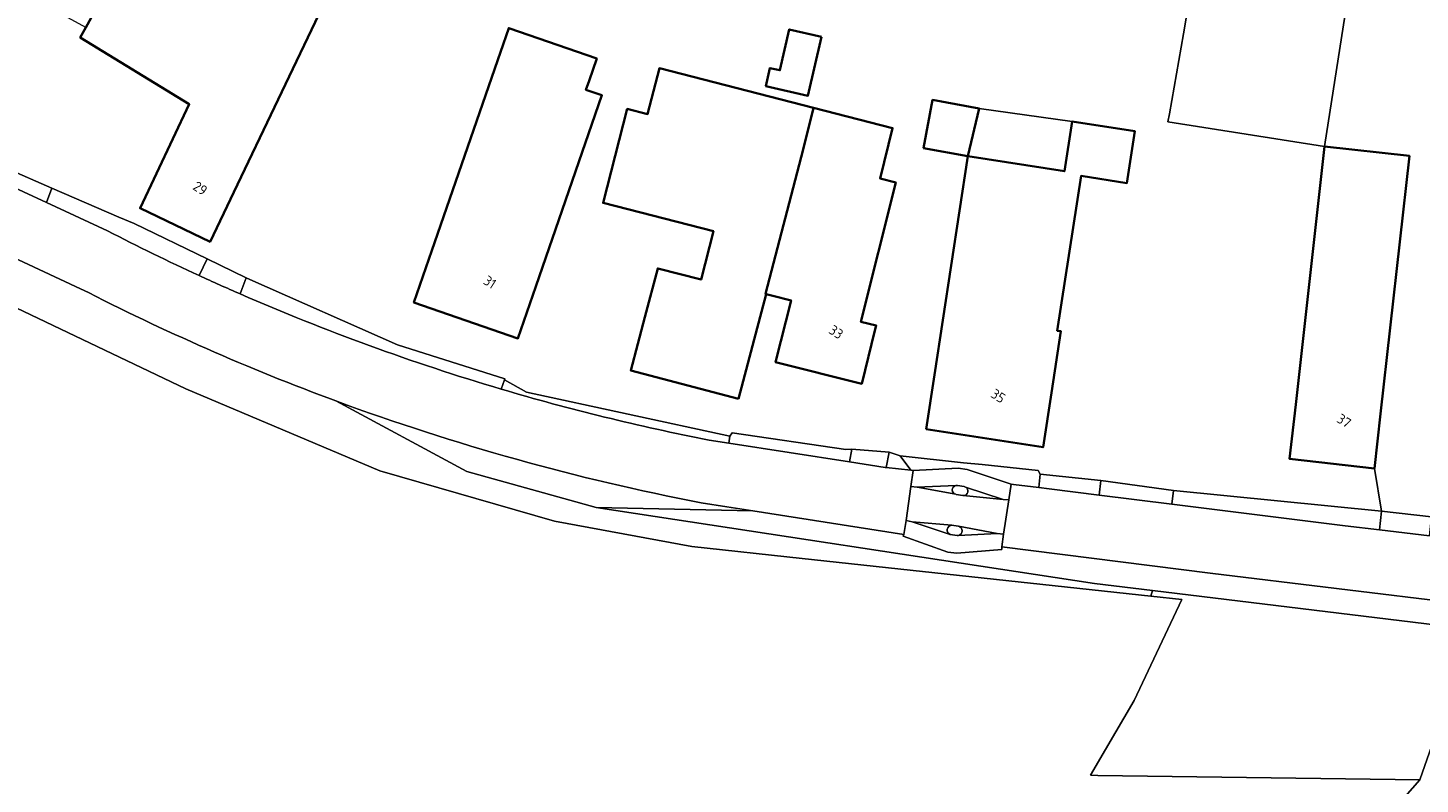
# Model space of a CAD drawing. Extents: x 184422 to 188298, y 343471 to 350189.
# Tile 168 of 256: x 186566 to 186693, y 346818 to 346887. Entities that reach past the tile are written whole.
import ezdxf
from ezdxf.enums import TextEntityAlignment as Align

# ---------------------------------------------------------------- set-up
doc = ezdxf.new("R2010")
doc.units = 0
for name, color, linetype, lineweight in [('B-WA-GR-GRAS-GV', 252, 'Continuous', 13), ('B-WA-OG-TERREIN_CULTUURSCHEIDING-GV', 252, 'Continuous', 18), ('B-WA-OG-TERREIN_ERF-GV', 252, 'Continuous', 18), ('B-WA-OG-WEG-GV', 252, 'Continuous', 18), ('B-WA-VH-VERHARDING_ASFALT-GV', 252, 'Continuous', 18), ('B-WA-VH-VERHARDING_HALFVERHARDING_GRIND-GV', 252, 'Continuous', 18), ('B-WA-VH-VERHARDING_OPEN-GV', 252, 'Continuous', 18), ('B-WA-VH-VERHARDING_STRAATBAKSTEEN-GV', 252, 'Continuous', 18), ('B-WE-OG-BEBOUWING-GV', 250, 'Continuous', 35), ('B-WE-OG-BEBOUWING-T18', 10, 'Continuous', 18)]:
    doc.layers.add(name, color=color, linetype=linetype, lineweight=lineweight)
doc.styles.add('NLCS-ISO-M500-T18', font='NLCS-ISO.ttf', dxfattribs={"height": 0.9})

msp = doc.modelspace()

# ---------------------------------------------------------------- linework, layer by layer
at = {"layer": 'B-WA-GR-GRAS-GV', "flags": 128}
for points in [[(186671.66, 346889.726), (186671.078, 346886.297), (186669.802, 346879.034), (186669.671, 346878.288), (186683.932, 346876.063), (186691.48, 346924.435)], [(186671.66, 346889.726), (186671.078, 346886.297), (186669.802, 346879.034), (186669.671, 346878.288), (186683.932, 346876.063), (186691.48, 346924.435)], [(186671.66, 346889.726), (186671.078, 346886.297), (186669.802, 346879.034), (186669.671, 346878.288), (186683.932, 346876.063), (186691.48, 346924.435)], [(186530.398, 346660.401), (186682.061, 346806.474), (186692.616, 346818.413), (186663.297, 346818.831), (186662.614, 346818.841), (186663.993, 346821.187), (186666.61, 346825.645), (186670.952, 346834.826), (186668.112, 346835.132), (186636.386, 346838.552), (186626.325, 346839.663), (186613.813, 346841.954), (186597.935, 346846.557), (186580.266, 346854.002), (186539.935, 346873.251), (186534.274, 346873.58), (186532.227, 346873.451), (186443.531, 346919.577)], [(186530.398, 346660.401), (186682.061, 346806.474), (186692.616, 346818.413), (186663.297, 346818.831), (186662.614, 346818.841), (186663.993, 346821.187), (186666.61, 346825.645), (186670.952, 346834.826), (186668.112, 346835.132), (186636.386, 346838.552), (186626.325, 346839.663), (186613.813, 346841.954), (186597.935, 346846.557), (186580.266, 346854.002), (186539.935, 346873.251), (186534.274, 346873.58), (186532.227, 346873.451), (186443.531, 346919.577)], [(186530.398, 346660.401), (186682.061, 346806.474), (186692.616, 346818.413), (186663.297, 346818.831), (186662.614, 346818.841), (186663.993, 346821.187), (186666.61, 346825.645), (186670.952, 346834.826), (186668.112, 346835.132), (186636.386, 346838.552), (186626.325, 346839.663), (186613.813, 346841.954), (186597.935, 346846.557), (186580.266, 346854.002), (186539.935, 346873.251), (186534.274, 346873.58), (186532.227, 346873.451), (186443.531, 346919.577)]]:
    msp.add_lwpolyline(points, dxfattribs=at)
at = {"layer": 'B-WA-OG-TERREIN_CULTUURSCHEIDING-GV', "flags": 128}
msp.add_lwpolyline([(186696.456, 346832.241), (186668.266, 346835.655), (186668.112, 346835.132), (186670.952, 346834.826), (186666.61, 346825.645), (186663.993, 346821.187), (186662.614, 346818.841), (186663.297, 346818.831), (186692.616, 346818.413), (186697.4, 346832.14), (186696.494, 346832.237)], close=True, dxfattribs=at)
msp.add_lwpolyline([(186696.456, 346832.241), (186668.266, 346835.655), (186668.112, 346835.132), (186670.952, 346834.826), (186666.61, 346825.645), (186663.993, 346821.187), (186662.614, 346818.841), (186663.297, 346818.831), (186692.616, 346818.413), (186697.4, 346832.14), (186696.494, 346832.237)], close=True, dxfattribs=at)
msp.add_lwpolyline([(186696.456, 346832.241), (186668.266, 346835.655), (186668.112, 346835.132), (186670.952, 346834.826), (186666.61, 346825.645), (186663.993, 346821.187), (186662.614, 346818.841), (186663.297, 346818.831), (186692.616, 346818.413), (186697.4, 346832.14), (186696.494, 346832.237)], close=True, dxfattribs=at)
at = {"layer": 'B-WA-OG-TERREIN_ERF-GV', "flags": 128}
for points in [[(186693.695, 346924.421), (186691.48, 346924.435), (186683.932, 346876.063), (186691.655, 346875.2), (186689.034, 346851.73), (186688.479, 346846.761), (186689.13, 346842.88), (186693.662, 346842.372)], [(186693.695, 346924.421), (186691.48, 346924.435), (186683.932, 346876.063), (186691.655, 346875.2), (186689.034, 346851.73), (186688.479, 346846.761), (186689.13, 346842.88), (186693.662, 346842.372)], [(186693.695, 346924.421), (186691.48, 346924.435), (186683.932, 346876.063), (186691.655, 346875.2), (186689.034, 346851.73), (186688.479, 346846.761), (186689.13, 346842.88), (186693.662, 346842.372)], [(186563.899, 346874.088), (186568.065, 346872.274), (186574.158, 346869.622), (186575.568, 346869.044), (186582.195, 346865.841), (186585.759, 346864.118), (186586.086, 346863.96), (186599.524, 346858.012), (186609.314, 346854.929), (186609.274, 346854.822), (186611.274, 346853.717), (186629.775, 346849.7), (186629.992, 346849.992), (186640.354, 346848.48), (186640.893, 346848.512), (186644.291, 346848.238), (186645.304, 346847.9), (186651.065, 346847.272), (186652.76, 346847.111), (186657.844, 346846.56), (186658.047, 346846.244), (186663.552, 346845.652), (186670.179, 346844.766), (186689.13, 346842.88), (186688.479, 346846.761), (186680.755, 346847.623), (186681.31, 346852.592), (186683.932, 346876.063), (186669.671, 346878.288), (186669.802, 346879.034), (186671.078, 346886.297), (186671.66, 346889.726)], [(186563.899, 346874.088), (186568.065, 346872.274), (186574.158, 346869.622), (186575.568, 346869.044), (186582.195, 346865.841), (186585.759, 346864.118), (186586.086, 346863.96), (186599.524, 346858.012), (186609.314, 346854.929), (186609.274, 346854.822), (186611.274, 346853.717), (186629.775, 346849.7), (186629.992, 346849.992), (186640.354, 346848.48), (186640.893, 346848.512), (186644.291, 346848.238), (186645.304, 346847.9), (186651.065, 346847.272), (186652.76, 346847.111), (186657.844, 346846.56), (186658.047, 346846.244), (186663.552, 346845.652), (186670.179, 346844.766), (186689.13, 346842.88), (186688.479, 346846.761), (186680.755, 346847.623), (186681.31, 346852.592), (186683.932, 346876.063), (186669.671, 346878.288), (186669.802, 346879.034), (186671.078, 346886.297), (186671.66, 346889.726)], [(186563.899, 346874.088), (186568.065, 346872.274), (186574.158, 346869.622), (186575.568, 346869.044), (186582.195, 346865.841), (186585.759, 346864.118), (186586.086, 346863.96), (186599.524, 346858.012), (186609.314, 346854.929), (186609.274, 346854.822), (186611.274, 346853.717), (186629.775, 346849.7), (186629.992, 346849.992), (186640.354, 346848.48), (186640.893, 346848.512), (186644.291, 346848.238), (186645.304, 346847.9), (186651.065, 346847.272), (186652.76, 346847.111), (186657.844, 346846.56), (186658.047, 346846.244), (186663.552, 346845.652), (186670.179, 346844.766), (186689.13, 346842.88), (186688.479, 346846.761), (186680.755, 346847.623), (186681.31, 346852.592), (186683.932, 346876.063), (186669.671, 346878.288), (186669.802, 346879.034), (186671.078, 346886.297), (186671.66, 346889.726)]]:
    msp.add_lwpolyline(points, dxfattribs=at)
for points in [[(186574.588, 346893.141), (186580.737, 346889.783), (186585.715, 346898.896), (186593.957, 346894.393), (186591.299, 346889.527), (186592.709, 346888.756), (186584.629, 346871.897), (186582.468, 346867.388), (186576.09, 346870.444), (186580.574, 346879.909), (186570.624, 346885.987), (186571.166, 346886.875), (186566.94, 346889.183), (186569.337, 346893.571), (186570.863, 346896.365), (186574.415, 346894.425), (186573.915, 346893.509)], [(186574.588, 346893.141), (186580.737, 346889.783), (186585.715, 346898.896), (186593.957, 346894.393), (186591.299, 346889.527), (186592.709, 346888.756), (186584.629, 346871.897), (186582.468, 346867.388), (186576.09, 346870.444), (186580.574, 346879.909), (186570.624, 346885.987), (186571.166, 346886.875), (186566.94, 346889.183), (186569.337, 346893.571), (186570.863, 346896.365), (186574.415, 346894.425), (186573.915, 346893.509)], [(186574.588, 346893.141), (186580.737, 346889.783), (186585.715, 346898.896), (186593.957, 346894.393), (186591.299, 346889.527), (186592.709, 346888.756), (186584.629, 346871.897), (186582.468, 346867.388), (186576.09, 346870.444), (186580.574, 346879.909), (186570.624, 346885.987), (186571.166, 346886.875), (186566.94, 346889.183), (186569.337, 346893.571), (186570.863, 346896.365), (186574.415, 346894.425), (186573.915, 346893.509)], [(186610.486, 346858.599), (186601.022, 346861.876), (186602.658, 346866.601), (186608.903, 346884.637), (186609.663, 346886.831), (186617.663, 346884.061), (186616.966, 346882.046), (186616.682, 346881.227), (186618.145, 346880.72), (186612.122, 346863.324)], [(186610.486, 346858.599), (186601.022, 346861.876), (186602.658, 346866.601), (186608.903, 346884.637), (186609.663, 346886.831), (186617.663, 346884.061), (186616.966, 346882.046), (186616.682, 346881.227), (186618.145, 346880.72), (186612.122, 346863.324)], [(186610.486, 346858.599), (186601.022, 346861.876), (186602.658, 346866.601), (186608.903, 346884.637), (186609.663, 346886.831), (186617.663, 346884.061), (186616.966, 346882.046), (186616.682, 346881.227), (186618.145, 346880.72), (186612.122, 346863.324)], [(186633.094, 346862.624), (186631.846, 346857.918), (186630.567, 346853.084), (186620.76, 346855.68), (186622.039, 346860.514), (186623.218, 346864.965), (186627.164, 346863.951), (186628.292, 346868.34), (186618.253, 346870.92), (186620.452, 346879.478), (186622.294, 346879.005), (186623.368, 346883.185), (186637.399, 346879.579), (186644.61, 346877.726), (186643.466, 346873.147), (186644.886, 346872.793), (186641.716, 346860.107), (186643.11, 346859.759), (186642.999, 346859.316), (186641.789, 346854.473), (186633.955, 346856.431), (186635.362, 346862.058), (186633.713, 346862.47)], [(186633.094, 346862.624), (186631.846, 346857.918), (186630.567, 346853.084), (186620.76, 346855.68), (186622.039, 346860.514), (186623.218, 346864.965), (186627.164, 346863.951), (186628.292, 346868.34), (186618.253, 346870.92), (186620.452, 346879.478), (186622.294, 346879.005), (186623.368, 346883.185), (186637.399, 346879.579), (186644.61, 346877.726), (186643.466, 346873.147), (186644.886, 346872.793), (186641.716, 346860.107), (186643.11, 346859.759), (186642.999, 346859.316), (186641.789, 346854.473), (186633.955, 346856.431), (186635.362, 346862.058), (186633.713, 346862.47)], [(186633.094, 346862.624), (186631.846, 346857.918), (186630.567, 346853.084), (186620.76, 346855.68), (186622.039, 346860.514), (186623.218, 346864.965), (186627.164, 346863.951), (186628.292, 346868.34), (186618.253, 346870.92), (186620.452, 346879.478), (186622.294, 346879.005), (186623.368, 346883.185), (186637.399, 346879.579), (186644.61, 346877.726), (186643.466, 346873.147), (186644.886, 346872.793), (186641.716, 346860.107), (186643.11, 346859.759), (186642.999, 346859.316), (186641.789, 346854.473), (186633.955, 346856.431), (186635.362, 346862.058), (186633.713, 346862.47)], [(186651.461, 346875.163), (186647.411, 346875.917), (186648.252, 346880.297), (186652.477, 346879.51), (186660.946, 346878.322), (186666.661, 346877.444), (186665.938, 346872.734), (186661.763, 346873.375), (186659.598, 346859.291), (186659.927, 346859.243), (186659.064, 346853.627), (186658.305, 346848.685), (186647.646, 346850.323), (186648.405, 346855.265)], [(186651.461, 346875.163), (186647.411, 346875.917), (186648.252, 346880.297), (186652.477, 346879.51), (186660.946, 346878.322), (186666.661, 346877.444), (186665.938, 346872.734), (186661.763, 346873.375), (186659.598, 346859.291), (186659.927, 346859.243), (186659.064, 346853.627), (186658.305, 346848.685), (186647.646, 346850.323), (186648.405, 346855.265)], [(186651.461, 346875.163), (186647.411, 346875.917), (186648.252, 346880.297), (186652.477, 346879.51), (186660.946, 346878.322), (186666.661, 346877.444), (186665.938, 346872.734), (186661.763, 346873.375), (186659.598, 346859.291), (186659.927, 346859.243), (186659.064, 346853.627), (186658.305, 346848.685), (186647.646, 346850.323), (186648.405, 346855.265)], [(186660.946, 346878.322), (186652.477, 346879.51), (186651.461, 346875.163), (186660.252, 346873.812)], [(186660.946, 346878.322), (186652.477, 346879.51), (186651.461, 346875.163), (186660.252, 346873.812)], [(186660.946, 346878.322), (186652.477, 346879.51), (186651.461, 346875.163), (186660.252, 346873.812)]]:
    msp.add_lwpolyline(points, close=True, dxfattribs=at)
at = {"layer": 'B-WA-OG-WEG-GV', "flags": 128}
for points in [[(186570.678, 346863.12), (186542.812, 346876.129), (186537.946, 346878.401), (186525.39, 346884.203), (186522.236, 346885.635), (186522.15, 346885.355), (186518.027, 346886.335), (186517.169, 346886.77), (186513.829, 346889.26), (186514.015, 346889.476), (186509.728, 346891.433), (186505.451, 346893.429), (186499.557, 346893.303), (186473.785, 346905.168), (186462.3, 346913.425), (186462.233, 346913.456), (186433.617, 346926.735), (186423.313, 346931.558), (186422.984, 346930.263)], [(186570.678, 346863.12), (186542.812, 346876.129), (186537.946, 346878.401), (186525.39, 346884.203), (186522.236, 346885.635), (186522.15, 346885.355), (186518.027, 346886.335), (186517.169, 346886.77), (186513.829, 346889.26), (186514.015, 346889.476), (186509.728, 346891.433), (186505.451, 346893.429), (186499.557, 346893.303), (186473.785, 346905.168), (186462.3, 346913.425), (186462.233, 346913.456), (186433.617, 346926.735), (186423.313, 346931.558), (186422.984, 346930.263)], [(186570.678, 346863.12), (186542.812, 346876.129), (186537.946, 346878.401), (186525.39, 346884.203), (186522.236, 346885.635), (186522.15, 346885.355), (186518.027, 346886.335), (186517.169, 346886.77), (186513.829, 346889.26), (186514.015, 346889.476), (186509.728, 346891.433), (186505.451, 346893.429), (186499.557, 346893.303), (186473.785, 346905.168), (186462.3, 346913.425), (186462.233, 346913.456), (186433.617, 346926.735), (186423.313, 346931.558), (186422.984, 346930.263)], [(186422.984, 346930.263), (186443.531, 346919.577), (186532.227, 346873.451), (186534.274, 346873.58), (186539.935, 346873.251), (186580.266, 346854.002), (186597.935, 346846.557), (186613.813, 346841.954), (186626.325, 346839.663), (186636.386, 346838.552), (186668.112, 346835.132), (186668.266, 346835.655), (186662.984, 346836.295), (186617.628, 346843.201), (186605.847, 346846.491), (186593.928, 346852.905)], [(186422.984, 346930.263), (186443.531, 346919.577), (186532.227, 346873.451), (186534.274, 346873.58), (186539.935, 346873.251), (186580.266, 346854.002), (186597.935, 346846.557), (186613.813, 346841.954), (186626.325, 346839.663), (186636.386, 346838.552), (186668.112, 346835.132), (186668.266, 346835.655), (186662.984, 346836.295), (186617.628, 346843.201), (186605.847, 346846.491), (186593.928, 346852.905)], [(186422.984, 346930.263), (186443.531, 346919.577), (186532.227, 346873.451), (186534.274, 346873.58), (186539.935, 346873.251), (186580.266, 346854.002), (186597.935, 346846.557), (186613.813, 346841.954), (186626.325, 346839.663), (186636.386, 346838.552), (186668.112, 346835.132), (186668.266, 346835.655), (186662.984, 346836.295), (186617.628, 346843.201), (186605.847, 346846.491), (186593.928, 346852.905)]]:
    msp.add_lwpolyline(points, dxfattribs=at)
at = {"layer": 'B-WA-OG-WEG-GV'}
msp.add_lwpolyline([(186593.928, 346852.905, -0.0301507), (186570.678, 346863.12)], format="xyb", dxfattribs=at)
msp.add_lwpolyline([(186593.928, 346852.905, -0.0301507), (186570.678, 346863.12)], format="xyb", dxfattribs=at)
msp.add_lwpolyline([(186593.928, 346852.905, -0.0301507), (186570.678, 346863.12)], format="xyb", dxfattribs=at)
at = {"layer": 'B-WA-OG-WEG-GV', "flags": 128}
msp.add_lwpolyline([(186645.637, 346840.744), (186631.89, 346842.914), (186617.628, 346843.201), (186662.984, 346836.295), (186668.266, 346835.655), (186696.456, 346832.241), (186696.494, 346832.237), (186697.4, 346832.14), (186698.134, 346834.246), (186696.522, 346834.432), (186673.513, 346837.237), (186654.552, 346839.643), (186654.55, 346839.371), (186650.459, 346839.04), (186649.621, 346839.132), (186645.563, 346840.603)], close=True, dxfattribs=at)
msp.add_lwpolyline([(186645.637, 346840.744), (186631.89, 346842.914), (186617.628, 346843.201), (186662.984, 346836.295), (186668.266, 346835.655), (186696.456, 346832.241), (186696.494, 346832.237), (186697.4, 346832.14), (186698.134, 346834.246), (186696.522, 346834.432), (186673.513, 346837.237), (186654.552, 346839.643), (186654.55, 346839.371), (186650.459, 346839.04), (186649.621, 346839.132), (186645.563, 346840.603)], close=True, dxfattribs=at)
msp.add_lwpolyline([(186645.637, 346840.744), (186631.89, 346842.914), (186617.628, 346843.201), (186662.984, 346836.295), (186668.266, 346835.655), (186696.456, 346832.241), (186696.494, 346832.237), (186697.4, 346832.14), (186698.134, 346834.246), (186696.522, 346834.432), (186673.513, 346837.237), (186654.552, 346839.643), (186654.55, 346839.371), (186650.459, 346839.04), (186649.621, 346839.132), (186645.563, 346840.603)], close=True, dxfattribs=at)
at = {"layer": 'B-WA-VH-VERHARDING_ASFALT-GV', "flags": 128}
for points in [[(186550.223, 346879.006), (186545.244, 346881.34), (186542.812, 346876.129), (186570.678, 346863.12)], [(186550.223, 346879.006), (186545.244, 346881.34), (186542.812, 346876.129), (186570.678, 346863.12)], [(186550.223, 346879.006), (186545.244, 346881.34), (186542.812, 346876.129), (186570.678, 346863.12)], [(186573.117, 346868.383), (186567.566, 346870.967), (186563.393, 346872.91), (186558.538, 346875.169), (186555.165, 346876.74), (186550.674, 346878.83)], [(186573.117, 346868.383), (186567.566, 346870.967), (186563.393, 346872.91), (186558.538, 346875.169), (186555.165, 346876.74), (186550.674, 346878.83)], [(186573.117, 346868.383), (186567.566, 346870.967), (186563.393, 346872.91), (186558.538, 346875.169), (186555.165, 346876.74), (186550.674, 346878.83)], [(186627.164, 346843.643), (186629.527, 346843.276), (186631.89, 346842.914), (186645.637, 346840.744), (186645.837, 346842.011), (186646.275, 346845.123), (186646.472, 346846.561), (186646.271, 346846.593), (186644.034, 346846.85), (186643.929, 346846.862), (186640.673, 346847.365), (186629.685, 346849.063), (186627.905, 346849.338)], [(186627.164, 346843.643), (186629.527, 346843.276), (186631.89, 346842.914), (186645.637, 346840.744), (186645.837, 346842.011), (186646.275, 346845.123), (186646.472, 346846.561), (186646.271, 346846.593), (186644.034, 346846.85), (186643.929, 346846.862), (186640.673, 346847.365), (186629.685, 346849.063), (186627.905, 346849.338)], [(186627.164, 346843.643), (186629.527, 346843.276), (186631.89, 346842.914), (186645.637, 346840.744), (186645.837, 346842.011), (186646.275, 346845.123), (186646.472, 346846.561), (186646.271, 346846.593), (186644.034, 346846.85), (186643.929, 346846.862), (186640.673, 346847.365), (186629.685, 346849.063), (186627.905, 346849.338)], [(186693.479, 346840.626), (186688.927, 346841.163), (186685.816, 346841.53), (186670.027, 346843.51), (186663.41, 346844.34), (186658.867, 346844.91), (186657.916, 346845.023), (186655.601, 346845.299), (186655.399, 346845.331), (186655.187, 346843.913), (186654.694, 346840.774), (186654.552, 346839.643), (186673.513, 346837.237), (186696.522, 346834.432)], [(186693.479, 346840.626), (186688.927, 346841.163), (186685.816, 346841.53), (186670.027, 346843.51), (186663.41, 346844.34), (186658.867, 346844.91), (186657.916, 346845.023), (186655.601, 346845.299), (186655.399, 346845.331), (186655.187, 346843.913), (186654.694, 346840.774), (186654.552, 346839.643), (186673.513, 346837.237), (186696.522, 346834.432)], [(186693.479, 346840.626), (186688.927, 346841.163), (186685.816, 346841.53), (186670.027, 346843.51), (186663.41, 346844.34), (186658.867, 346844.91), (186657.916, 346845.023), (186655.601, 346845.299), (186655.399, 346845.331), (186655.187, 346843.913), (186654.694, 346840.774), (186654.552, 346839.643), (186673.513, 346837.237), (186696.522, 346834.432)]]:
    msp.add_lwpolyline(points, dxfattribs=at)
at = {"layer": 'B-WA-VH-VERHARDING_ASFALT-GV'}
for points in [[(186581.467, 346864.314, -0.0112641), (186573.117, 346868.383)], [(186581.467, 346864.314, -0.0112641), (186573.117, 346868.383)], [(186581.467, 346864.314, -0.0112641), (186573.117, 346868.383)], [(186585.213, 346862.638, -0.0050456), (186581.467, 346864.314)], [(186585.213, 346862.638, -0.0050456), (186581.467, 346864.314)], [(186585.213, 346862.638, -0.0050456), (186581.467, 346864.314)], [(186570.678, 346863.12, 0.0301507), (186593.928, 346852.905)], [(186570.678, 346863.12, 0.0301507), (186593.928, 346852.905)], [(186570.678, 346863.12, 0.0301507), (186593.928, 346852.905)], [(186608.962, 346853.984, -0.0307516), (186585.213, 346862.638)], [(186608.962, 346853.984, -0.0307516), (186585.213, 346862.638)], [(186608.962, 346853.984, -0.0307516), (186585.213, 346862.638)], [(186627.905, 346849.338, -0.0237632), (186608.962, 346853.984)], [(186627.905, 346849.338, -0.0237632), (186608.962, 346853.984)], [(186627.905, 346849.338, -0.0237632), (186608.962, 346853.984)], [(186593.928, 346852.905, 0.0410281), (186627.164, 346843.643)], [(186593.928, 346852.905, 0.0410281), (186627.164, 346843.643)], [(186593.928, 346852.905, 0.0410281), (186627.164, 346843.643)]]:
    msp.add_lwpolyline(points, format="xyb", dxfattribs=at)
at = {"layer": 'B-WA-VH-VERHARDING_ASFALT-GV', "flags": 128}
msp.add_lwpolyline([(186654.673, 346843.926), (186651.031, 346844.294), (186650.998, 346844.297), (186650.386, 346844.405), (186650.371, 346844.408), (186646.829, 346845.061), (186646.275, 346845.123), (186645.837, 346842.011), (186646.395, 346841.905), (186649.986, 346841.588), (186650.587, 346841.501), (186650.601, 346841.498), (186654.133, 346840.841), (186654.694, 346840.774), (186655.187, 346843.913)], close=True, dxfattribs=at)
msp.add_lwpolyline([(186654.673, 346843.926), (186651.031, 346844.294), (186650.998, 346844.297), (186650.386, 346844.405), (186650.371, 346844.408), (186646.829, 346845.061), (186646.275, 346845.123), (186645.837, 346842.011), (186646.395, 346841.905), (186649.986, 346841.588), (186650.587, 346841.501), (186650.601, 346841.498), (186654.133, 346840.841), (186654.694, 346840.774), (186655.187, 346843.913)], close=True, dxfattribs=at)
msp.add_lwpolyline([(186654.673, 346843.926), (186651.031, 346844.294), (186650.998, 346844.297), (186650.386, 346844.405), (186650.371, 346844.408), (186646.829, 346845.061), (186646.275, 346845.123), (186645.837, 346842.011), (186646.395, 346841.905), (186649.986, 346841.588), (186650.587, 346841.501), (186650.601, 346841.498), (186654.133, 346840.841), (186654.694, 346840.774), (186655.187, 346843.913)], close=True, dxfattribs=at)
at = {"layer": 'B-WA-VH-VERHARDING_HALFVERHARDING_GRIND-GV', "flags": 128}
for points in [[(186568.065, 346872.274), (186567.566, 346870.967), (186573.117, 346868.383)], [(186568.065, 346872.274), (186567.566, 346870.967), (186573.117, 346868.383)], [(186568.065, 346872.274), (186567.566, 346870.967), (186573.117, 346868.383)], [(186581.467, 346864.314), (186582.195, 346865.841), (186575.568, 346869.044), (186574.158, 346869.622), (186568.065, 346872.274)], [(186581.467, 346864.314), (186582.195, 346865.841), (186575.568, 346869.044), (186574.158, 346869.622), (186568.065, 346872.274)], [(186581.467, 346864.314), (186582.195, 346865.841), (186575.568, 346869.044), (186574.158, 346869.622), (186568.065, 346872.274)], [(186608.962, 346853.984), (186609.274, 346854.822), (186609.314, 346854.929), (186599.524, 346858.012), (186586.086, 346863.96), (186585.759, 346864.118), (186585.213, 346862.638)], [(186608.962, 346853.984), (186609.274, 346854.822), (186609.314, 346854.929), (186599.524, 346858.012), (186586.086, 346863.96), (186585.759, 346864.118), (186585.213, 346862.638)], [(186608.962, 346853.984), (186609.274, 346854.822), (186609.314, 346854.929), (186599.524, 346858.012), (186586.086, 346863.96), (186585.759, 346864.118), (186585.213, 346862.638)], [(186627.905, 346849.338), (186629.685, 346849.063), (186629.775, 346849.7), (186611.274, 346853.717), (186609.274, 346854.822), (186608.962, 346853.984)], [(186627.905, 346849.338), (186629.685, 346849.063), (186629.775, 346849.7), (186611.274, 346853.717), (186609.274, 346854.822), (186608.962, 346853.984)], [(186627.905, 346849.338), (186629.685, 346849.063), (186629.775, 346849.7), (186611.274, 346853.717), (186609.274, 346854.822), (186608.962, 346853.984)], [(186593.928, 346852.905), (186605.847, 346846.491), (186617.628, 346843.201), (186631.89, 346842.914), (186629.527, 346843.276), (186627.164, 346843.643)], [(186593.928, 346852.905), (186605.847, 346846.491), (186617.628, 346843.201), (186631.89, 346842.914), (186629.527, 346843.276), (186627.164, 346843.643)], [(186593.928, 346852.905), (186605.847, 346846.491), (186617.628, 346843.201), (186631.89, 346842.914), (186629.527, 346843.276), (186627.164, 346843.643)], [(186697.4, 346832.14), (186692.616, 346818.413), (186682.061, 346806.474), (186530.398, 346660.401), (186524.124, 346654.13), (186520.319, 346649.722), (186514, 346641.931), (186507.092, 346632.538), (186500.33, 346622.786), (186497.737, 346619.97), (186495.143, 346617.153), (186498.33, 346616.281), (186510.606, 346631.839), (186518.054, 346642.161), (186523.047, 346648.153), (186530.263, 346655.914), (186593.792, 346717.458), (186655.916, 346778.101), (186659.122, 346781.108), (186659.243, 346781.222), (186659.906, 346780.693), (186677.761, 346798.264), (186697.698, 346817.655)], [(186697.4, 346832.14), (186692.616, 346818.413), (186682.061, 346806.474), (186530.398, 346660.401), (186524.124, 346654.13), (186520.319, 346649.722), (186514, 346641.931), (186507.092, 346632.538), (186500.33, 346622.786), (186497.737, 346619.97), (186495.143, 346617.153), (186498.33, 346616.281), (186510.606, 346631.839), (186518.054, 346642.161), (186523.047, 346648.153), (186530.263, 346655.914), (186593.792, 346717.458), (186655.916, 346778.101), (186659.122, 346781.108), (186659.243, 346781.222), (186659.906, 346780.693), (186677.761, 346798.264), (186697.698, 346817.655)], [(186697.4, 346832.14), (186692.616, 346818.413), (186682.061, 346806.474), (186530.398, 346660.401), (186524.124, 346654.13), (186520.319, 346649.722), (186514, 346641.931), (186507.092, 346632.538), (186500.33, 346622.786), (186497.737, 346619.97), (186495.143, 346617.153), (186498.33, 346616.281), (186510.606, 346631.839), (186518.054, 346642.161), (186523.047, 346648.153), (186530.263, 346655.914), (186593.792, 346717.458), (186655.916, 346778.101), (186659.122, 346781.108), (186659.243, 346781.222), (186659.906, 346780.693), (186677.761, 346798.264), (186697.698, 346817.655)]]:
    msp.add_lwpolyline(points, dxfattribs=at)
at = {"layer": 'B-WA-VH-VERHARDING_HALFVERHARDING_GRIND-GV'}
for points in [[(186573.117, 346868.383, 0.0112641), (186581.467, 346864.314)], [(186573.117, 346868.383, 0.0112641), (186581.467, 346864.314)], [(186573.117, 346868.383, 0.0112641), (186581.467, 346864.314)], [(186585.213, 346862.638, 0.0307516), (186608.962, 346853.984)], [(186585.213, 346862.638, 0.0307516), (186608.962, 346853.984)], [(186585.213, 346862.638, 0.0307516), (186608.962, 346853.984)], [(186608.962, 346853.984, 0.0237632), (186627.905, 346849.338)], [(186608.962, 346853.984, 0.0237632), (186627.905, 346849.338)], [(186608.962, 346853.984, 0.0237632), (186627.905, 346849.338)], [(186627.164, 346843.643, -0.0410281), (186593.928, 346852.905)], [(186627.164, 346843.643, -0.0410281), (186593.928, 346852.905)], [(186627.164, 346843.643, -0.0410281), (186593.928, 346852.905)]]:
    msp.add_lwpolyline(points, format="xyb", dxfattribs=at)
at = {"layer": 'B-WA-VH-VERHARDING_HALFVERHARDING_GRIND-GV', "flags": 128}
for points in [[(186655.399, 346845.331), (186655.601, 346845.299), (186657.916, 346845.023), (186658.047, 346846.244), (186657.844, 346846.56), (186652.76, 346847.111), (186651.065, 346847.272), (186645.304, 346847.9), (186646.271, 346846.593), (186646.472, 346846.561), (186650.588, 346846.784), (186651.385, 346846.653)], [(186655.399, 346845.331), (186655.601, 346845.299), (186657.916, 346845.023), (186658.047, 346846.244), (186657.844, 346846.56), (186652.76, 346847.111), (186651.065, 346847.272), (186645.304, 346847.9), (186646.271, 346846.593), (186646.472, 346846.561), (186650.588, 346846.784), (186651.385, 346846.653)], [(186655.399, 346845.331), (186655.601, 346845.299), (186657.916, 346845.023), (186658.047, 346846.244), (186657.844, 346846.56), (186652.76, 346847.111), (186651.065, 346847.272), (186645.304, 346847.9), (186646.271, 346846.593), (186646.472, 346846.561), (186650.588, 346846.784), (186651.385, 346846.653)], [(186670.179, 346844.766), (186663.552, 346845.652), (186663.41, 346844.34), (186670.027, 346843.51)], [(186670.179, 346844.766), (186663.552, 346845.652), (186663.41, 346844.34), (186670.027, 346843.51)], [(186670.179, 346844.766), (186663.552, 346845.652), (186663.41, 346844.34), (186670.027, 346843.51)], [(186688.927, 346841.163), (186689.13, 346842.88), (186670.179, 346844.766), (186670.027, 346843.51), (186685.816, 346841.53)], [(186688.927, 346841.163), (186689.13, 346842.88), (186670.179, 346844.766), (186670.027, 346843.51), (186685.816, 346841.53)], [(186688.927, 346841.163), (186689.13, 346842.88), (186670.179, 346844.766), (186670.027, 346843.51), (186685.816, 346841.53)]]:
    msp.add_lwpolyline(points, close=True, dxfattribs=at)
at = {"layer": 'B-WA-VH-VERHARDING_OPEN-GV', "flags": 128}
for points in [[(186563.899, 346874.088), (186563.393, 346872.91), (186567.566, 346870.967), (186568.065, 346872.274)], [(186563.899, 346874.088), (186563.393, 346872.91), (186567.566, 346870.967), (186568.065, 346872.274)], [(186563.899, 346874.088), (186563.393, 346872.91), (186567.566, 346870.967), (186568.065, 346872.274)], [(186663.552, 346845.652), (186658.047, 346846.244), (186657.916, 346845.023), (186658.867, 346844.91), (186663.41, 346844.34)], [(186663.552, 346845.652), (186658.047, 346846.244), (186657.916, 346845.023), (186658.867, 346844.91), (186663.41, 346844.34)], [(186663.552, 346845.652), (186658.047, 346846.244), (186657.916, 346845.023), (186658.867, 346844.91), (186663.41, 346844.34)], [(186693.479, 346840.626), (186693.662, 346842.372), (186689.13, 346842.88), (186688.927, 346841.163)], [(186693.479, 346840.626), (186693.662, 346842.372), (186689.13, 346842.88), (186688.927, 346841.163)], [(186693.479, 346840.626), (186693.662, 346842.372), (186689.13, 346842.88), (186688.927, 346841.163)]]:
    msp.add_lwpolyline(points, close=True, dxfattribs=at)
for points in [[(186585.759, 346864.118), (186582.195, 346865.841), (186581.467, 346864.314)], [(186585.759, 346864.118), (186582.195, 346865.841), (186581.467, 346864.314)], [(186585.759, 346864.118), (186582.195, 346865.841), (186581.467, 346864.314)], [(186585.213, 346862.638), (186585.759, 346864.118)], [(186585.213, 346862.638), (186585.759, 346864.118)], [(186585.213, 346862.638), (186585.759, 346864.118)], [(186651.251, 346845.071), (186651.12, 346845.115), (186650.518, 346845.218), (186650.354, 346845.211)], [(186651.251, 346845.071), (186651.12, 346845.115), (186650.518, 346845.218), (186650.354, 346845.211)], [(186651.251, 346845.071), (186651.12, 346845.115), (186650.518, 346845.218), (186650.354, 346845.211)], [(186650.371, 346844.408), (186650.386, 346844.405), (186650.998, 346844.297), (186651.031, 346844.294)], [(186650.371, 346844.408), (186650.386, 346844.405), (186650.998, 346844.297), (186651.031, 346844.294)], [(186650.371, 346844.408), (186650.386, 346844.405), (186650.998, 346844.297), (186651.031, 346844.294)], [(186650.601, 346841.498), (186650.587, 346841.501), (186649.986, 346841.588)], [(186650.601, 346841.498), (186650.587, 346841.501), (186649.986, 346841.588)], [(186650.601, 346841.498), (186650.587, 346841.501), (186649.986, 346841.588)], [(186649.851, 346840.762), (186650.469, 346840.668), (186650.605, 346840.674)], [(186649.851, 346840.762), (186650.469, 346840.668), (186650.605, 346840.674)], [(186649.851, 346840.762), (186650.469, 346840.668), (186650.605, 346840.674)]]:
    msp.add_lwpolyline(points, dxfattribs=at)
at = {"layer": 'B-WA-VH-VERHARDING_OPEN-GV'}
for points in [[(186581.467, 346864.314, 0.0050456), (186585.213, 346862.638)], [(186581.467, 346864.314, 0.0050456), (186585.213, 346862.638)], [(186581.467, 346864.314, 0.0050456), (186585.213, 346862.638)], [(186650.354, 346845.211, 0.8007313), (186650.371, 346844.408)], [(186650.354, 346845.211, 0.8007313), (186650.371, 346844.408)], [(186650.354, 346845.211, 0.8007313), (186650.371, 346844.408)], [(186651.031, 346844.294, 0.8055799), (186651.251, 346845.071)], [(186651.031, 346844.294, 0.8055799), (186651.251, 346845.071)], [(186651.031, 346844.294, 0.8055799), (186651.251, 346845.071)], [(186649.986, 346841.588, 0.8255961), (186649.851, 346840.762)], [(186649.986, 346841.588, 0.8255961), (186649.851, 346840.762)], [(186649.986, 346841.588, 0.8255961), (186649.851, 346840.762)], [(186650.605, 346840.674, 0.8131116), (186650.601, 346841.498)], [(186650.605, 346840.674, 0.8131116), (186650.601, 346841.498)], [(186650.605, 346840.674, 0.8131116), (186650.601, 346841.498)]]:
    msp.add_lwpolyline(points, format="xyb", dxfattribs=at)
at = {"layer": 'B-WA-VH-VERHARDING_STRAATBAKSTEEN-GV', "flags": 128}
for points in [[(186629.685, 346849.063), (186640.673, 346847.365), (186640.893, 346848.512), (186640.354, 346848.48), (186629.992, 346849.992), (186629.775, 346849.7)], [(186629.685, 346849.063), (186640.673, 346847.365), (186640.893, 346848.512), (186640.354, 346848.48), (186629.992, 346849.992), (186629.775, 346849.7)], [(186629.685, 346849.063), (186640.673, 346847.365), (186640.893, 346848.512), (186640.354, 346848.48), (186629.992, 346849.992), (186629.775, 346849.7)], [(186640.893, 346848.512), (186640.673, 346847.365), (186643.929, 346846.862), (186644.034, 346846.85), (186644.291, 346848.238)], [(186640.893, 346848.512), (186640.673, 346847.365), (186643.929, 346846.862), (186644.034, 346846.85), (186644.291, 346848.238)], [(186640.893, 346848.512), (186640.673, 346847.365), (186643.929, 346846.862), (186644.034, 346846.85), (186644.291, 346848.238)], [(186644.034, 346846.85), (186646.271, 346846.593), (186645.304, 346847.9), (186644.291, 346848.238)], [(186644.034, 346846.85), (186646.271, 346846.593), (186645.304, 346847.9), (186644.291, 346848.238)], [(186644.034, 346846.85), (186646.271, 346846.593), (186645.304, 346847.9), (186644.291, 346848.238)], [(186655.399, 346845.331), (186651.385, 346846.653), (186650.588, 346846.784), (186646.472, 346846.561), (186646.275, 346845.123), (186646.829, 346845.061), (186650.354, 346845.211), (186650.518, 346845.218), (186651.12, 346845.115), (186651.251, 346845.071), (186654.673, 346843.926), (186655.187, 346843.913)], [(186655.399, 346845.331), (186651.385, 346846.653), (186650.588, 346846.784), (186646.472, 346846.561), (186646.275, 346845.123), (186646.829, 346845.061), (186650.354, 346845.211), (186650.518, 346845.218), (186651.12, 346845.115), (186651.251, 346845.071), (186654.673, 346843.926), (186655.187, 346843.913)], [(186655.399, 346845.331), (186651.385, 346846.653), (186650.588, 346846.784), (186646.472, 346846.561), (186646.275, 346845.123), (186646.829, 346845.061), (186650.354, 346845.211), (186650.518, 346845.218), (186651.12, 346845.115), (186651.251, 346845.071), (186654.673, 346843.926), (186655.187, 346843.913)], [(186645.637, 346840.744), (186645.563, 346840.603), (186649.621, 346839.132), (186650.459, 346839.04), (186654.55, 346839.371), (186654.552, 346839.643), (186654.694, 346840.774), (186654.133, 346840.841), (186650.605, 346840.674), (186650.469, 346840.668), (186649.851, 346840.762), (186646.395, 346841.905), (186645.837, 346842.011)], [(186645.637, 346840.744), (186645.563, 346840.603), (186649.621, 346839.132), (186650.459, 346839.04), (186654.55, 346839.371), (186654.552, 346839.643), (186654.694, 346840.774), (186654.133, 346840.841), (186650.605, 346840.674), (186650.469, 346840.668), (186649.851, 346840.762), (186646.395, 346841.905), (186645.837, 346842.011)], [(186645.637, 346840.744), (186645.563, 346840.603), (186649.621, 346839.132), (186650.459, 346839.04), (186654.55, 346839.371), (186654.552, 346839.643), (186654.694, 346840.774), (186654.133, 346840.841), (186650.605, 346840.674), (186650.469, 346840.668), (186649.851, 346840.762), (186646.395, 346841.905), (186645.837, 346842.011)]]:
    msp.add_lwpolyline(points, close=True, dxfattribs=at)
for points in [[(186650.354, 346845.211), (186646.829, 346845.061)], [(186650.354, 346845.211), (186646.829, 346845.061)], [(186650.354, 346845.211), (186646.829, 346845.061)], [(186646.829, 346845.061), (186650.371, 346844.408)], [(186646.829, 346845.061), (186650.371, 346844.408)], [(186646.829, 346845.061), (186650.371, 346844.408)], [(186651.031, 346844.294), (186654.673, 346843.926), (186651.251, 346845.071)], [(186651.031, 346844.294), (186654.673, 346843.926), (186651.251, 346845.071)], [(186651.031, 346844.294), (186654.673, 346843.926), (186651.251, 346845.071)], [(186649.986, 346841.588), (186646.395, 346841.905), (186649.851, 346840.762)], [(186649.986, 346841.588), (186646.395, 346841.905), (186649.851, 346840.762)], [(186649.986, 346841.588), (186646.395, 346841.905), (186649.851, 346840.762)], [(186650.605, 346840.674), (186654.133, 346840.841), (186650.601, 346841.498)], [(186650.605, 346840.674), (186654.133, 346840.841), (186650.601, 346841.498)], [(186650.605, 346840.674), (186654.133, 346840.841), (186650.601, 346841.498)]]:
    msp.add_lwpolyline(points, dxfattribs=at)
at = {"layer": 'B-WA-VH-VERHARDING_STRAATBAKSTEEN-GV'}
for points in [[(186650.371, 346844.408, -0.8007313), (186650.354, 346845.211)], [(186650.371, 346844.408, -0.8007313), (186650.354, 346845.211)], [(186650.371, 346844.408, -0.8007313), (186650.354, 346845.211)], [(186651.251, 346845.071, -0.8055799), (186651.031, 346844.294)], [(186651.251, 346845.071, -0.8055799), (186651.031, 346844.294)], [(186651.251, 346845.071, -0.8055799), (186651.031, 346844.294)], [(186649.851, 346840.762, -0.8255961), (186649.986, 346841.588)], [(186649.851, 346840.762, -0.8255961), (186649.986, 346841.588)], [(186649.851, 346840.762, -0.8255961), (186649.986, 346841.588)], [(186650.601, 346841.498, -0.8131116), (186650.605, 346840.674)], [(186650.601, 346841.498, -0.8131116), (186650.605, 346840.674)], [(186650.601, 346841.498, -0.8131116), (186650.605, 346840.674)]]:
    msp.add_lwpolyline(points, format="xyb", dxfattribs=at)
at = {"layer": 'B-WE-OG-BEBOUWING-GV', "flags": 128}
for points in [[(186570.624, 346885.987), (186580.574, 346879.909), (186576.09, 346870.444), (186582.468, 346867.388), (186584.629, 346871.897), (186592.709, 346888.756), (186591.299, 346889.527), (186593.957, 346894.393), (186585.715, 346898.896), (186580.737, 346889.783), (186574.588, 346893.141), (186571.166, 346886.875)], [(186570.624, 346885.987), (186580.574, 346879.909), (186576.09, 346870.444), (186582.468, 346867.388), (186584.629, 346871.897), (186592.709, 346888.756), (186591.299, 346889.527), (186593.957, 346894.393), (186585.715, 346898.896), (186580.737, 346889.783), (186574.588, 346893.141), (186571.166, 346886.875)], [(186570.624, 346885.987), (186580.574, 346879.909), (186576.09, 346870.444), (186582.468, 346867.388), (186584.629, 346871.897), (186592.709, 346888.756), (186591.299, 346889.527), (186593.957, 346894.393), (186585.715, 346898.896), (186580.737, 346889.783), (186574.588, 346893.141), (186571.166, 346886.875)], [(186602.658, 346866.601), (186601.022, 346861.876), (186610.486, 346858.599), (186612.122, 346863.324), (186618.145, 346880.72), (186616.682, 346881.227), (186616.966, 346882.046), (186617.663, 346884.061), (186609.663, 346886.831), (186608.903, 346884.637)], [(186602.658, 346866.601), (186601.022, 346861.876), (186610.486, 346858.599), (186612.122, 346863.324), (186618.145, 346880.72), (186616.682, 346881.227), (186616.966, 346882.046), (186617.663, 346884.061), (186609.663, 346886.831), (186608.903, 346884.637)], [(186602.658, 346866.601), (186601.022, 346861.876), (186610.486, 346858.599), (186612.122, 346863.324), (186618.145, 346880.72), (186616.682, 346881.227), (186616.966, 346882.046), (186617.663, 346884.061), (186609.663, 346886.831), (186608.903, 346884.637)], [(186638.121, 346886.045), (186635.19, 346886.714), (186634.341, 346882.992), (186633.439, 346883.198), (186633.065, 346881.555), (186636.897, 346880.681)], [(186638.121, 346886.045), (186635.19, 346886.714), (186634.341, 346882.992), (186633.439, 346883.198), (186633.065, 346881.555), (186636.897, 346880.681)], [(186638.121, 346886.045), (186635.19, 346886.714), (186634.341, 346882.992), (186633.439, 346883.198), (186633.065, 346881.555), (186636.897, 346880.681)], [(186630.567, 346853.084), (186631.846, 346857.918), (186633.094, 346862.624), (186633.047, 346862.636), (186636.458, 346875.781), (186637.399, 346879.579), (186623.368, 346883.185), (186622.294, 346879.005), (186620.452, 346879.478), (186618.253, 346870.92), (186628.292, 346868.34), (186627.164, 346863.951), (186623.218, 346864.965), (186622.039, 346860.514), (186620.76, 346855.68)], [(186630.567, 346853.084), (186631.846, 346857.918), (186633.094, 346862.624), (186633.047, 346862.636), (186636.458, 346875.781), (186637.399, 346879.579), (186623.368, 346883.185), (186622.294, 346879.005), (186620.452, 346879.478), (186618.253, 346870.92), (186628.292, 346868.34), (186627.164, 346863.951), (186623.218, 346864.965), (186622.039, 346860.514), (186620.76, 346855.68)], [(186630.567, 346853.084), (186631.846, 346857.918), (186633.094, 346862.624), (186633.047, 346862.636), (186636.458, 346875.781), (186637.399, 346879.579), (186623.368, 346883.185), (186622.294, 346879.005), (186620.452, 346879.478), (186618.253, 346870.92), (186628.292, 346868.34), (186627.164, 346863.951), (186623.218, 346864.965), (186622.039, 346860.514), (186620.76, 346855.68)], [(186637.399, 346879.579), (186636.458, 346875.781), (186633.047, 346862.636), (186633.094, 346862.624), (186633.713, 346862.47), (186635.362, 346862.058), (186633.955, 346856.431), (186641.789, 346854.473), (186642.999, 346859.316), (186643.11, 346859.759), (186641.716, 346860.107), (186644.886, 346872.793), (186643.466, 346873.147), (186644.61, 346877.726)], [(186637.399, 346879.579), (186636.458, 346875.781), (186633.047, 346862.636), (186633.094, 346862.624), (186633.713, 346862.47), (186635.362, 346862.058), (186633.955, 346856.431), (186641.789, 346854.473), (186642.999, 346859.316), (186643.11, 346859.759), (186641.716, 346860.107), (186644.886, 346872.793), (186643.466, 346873.147), (186644.61, 346877.726)], [(186637.399, 346879.579), (186636.458, 346875.781), (186633.047, 346862.636), (186633.094, 346862.624), (186633.713, 346862.47), (186635.362, 346862.058), (186633.955, 346856.431), (186641.789, 346854.473), (186642.999, 346859.316), (186643.11, 346859.759), (186641.716, 346860.107), (186644.886, 346872.793), (186643.466, 346873.147), (186644.61, 346877.726)], [(186647.411, 346875.917), (186651.461, 346875.163), (186652.477, 346879.51), (186648.252, 346880.297)], [(186647.411, 346875.917), (186651.461, 346875.163), (186652.477, 346879.51), (186648.252, 346880.297)], [(186647.411, 346875.917), (186651.461, 346875.163), (186652.477, 346879.51), (186648.252, 346880.297)], [(186647.646, 346850.323), (186658.305, 346848.685), (186659.064, 346853.627), (186659.927, 346859.243), (186659.598, 346859.291), (186661.763, 346873.375), (186665.938, 346872.734), (186666.661, 346877.444), (186660.946, 346878.322), (186660.252, 346873.812), (186651.461, 346875.163), (186648.405, 346855.265)], [(186647.646, 346850.323), (186658.305, 346848.685), (186659.064, 346853.627), (186659.927, 346859.243), (186659.598, 346859.291), (186661.763, 346873.375), (186665.938, 346872.734), (186666.661, 346877.444), (186660.946, 346878.322), (186660.252, 346873.812), (186651.461, 346875.163), (186648.405, 346855.265)], [(186647.646, 346850.323), (186658.305, 346848.685), (186659.064, 346853.627), (186659.927, 346859.243), (186659.598, 346859.291), (186661.763, 346873.375), (186665.938, 346872.734), (186666.661, 346877.444), (186660.946, 346878.322), (186660.252, 346873.812), (186651.461, 346875.163), (186648.405, 346855.265)], [(186681.31, 346852.592), (186680.755, 346847.623), (186688.479, 346846.761), (186689.034, 346851.73), (186691.655, 346875.2), (186683.932, 346876.063)], [(186681.31, 346852.592), (186680.755, 346847.623), (186688.479, 346846.761), (186689.034, 346851.73), (186691.655, 346875.2), (186683.932, 346876.063)], [(186681.31, 346852.592), (186680.755, 346847.623), (186688.479, 346846.761), (186689.034, 346851.73), (186691.655, 346875.2), (186683.932, 346876.063)]]:
    msp.add_lwpolyline(points, close=True, dxfattribs=at)

# ---------------------------------------------------------------- texts
at = {"layer": 'B-WE-OG-BEBOUWING-T18', "style": 'NLCS-ISO-M500-T18'}
for s, p in [('29', (186581.568, 346872.254)), ('29', (186581.568, 346872.254)), ('29', (186581.568, 346872.254)), ('31', (186607.941, 346863.713)), ('31', (186607.941, 346863.713)), ('31', (186607.941, 346863.713)), ('33', (186639.47, 346859.176)), ('33', (186639.47, 346859.176)), ('33', (186639.47, 346859.176)), ('35', (186654.224, 346853.359)), ('35', (186654.224, 346853.359)), ('35', (186654.224, 346853.359)), ('37', (186685.704, 346851.096)), ('37', (186685.704, 346851.096)), ('37', (186685.704, 346851.096))]:
    msp.add_text(s, height=0.9, rotation=327.1, dxfattribs=at).set_placement(p, align=Align.MIDDLE)

doc.saveas('drawing.dxf')
